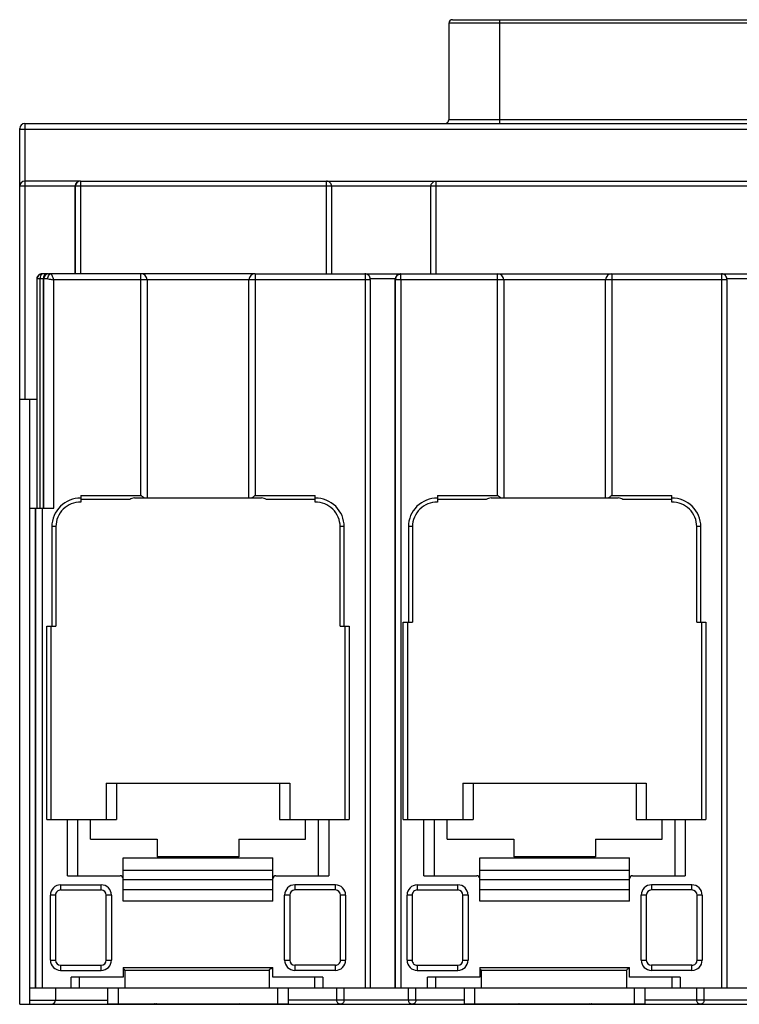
# Model space of a CAD drawing. Header units: millimetres. Extents: x 21 to 161, y 65 to 187.
# Tile 1 of 2: x 21 to 92, y 65 to 161. Entities that reach past the tile are written whole.
import ezdxf

# ---------------------------------------------------------------- set-up
doc = ezdxf.new("R2010")
doc.units = ezdxf.units.MM
doc.header["$LTSCALE"] = 16.350276
doc.layers.get('0').update_dxf_attribs({"linetype": 'CONTINUOUS'})

msp = doc.modelspace()

# ---------------------------------------------------------------- linework, layer by layer
at = {"color": 7, "linetype": 'Continuous'}
for p, q in [((63.097, 161.114), (63.097, 151.664)), ((153.864, 161.114), (63.097, 161.114)), ((63.447, 161.464), (153.514, 161.464)), ((68.076, 161.464), (68.076, 151.264)), ((21.481, 151.264), (21.481, 145.604)), ((21.481, 151.264), (160.616, 151.264)), ((62.987, 151.387), (62.97, 151.37)), ((63.095, 151.618), (63.094, 151.616)), ((63.097, 151.664), (63.095, 151.618)), ((63.097, 151.664), (153.864, 151.664)), ((20.981, 64.764), (20.981, 150.764)), ((161.217, 150.664), (20.981, 150.664)), ((26.424, 145.104), (20.981, 145.104)), ((26.919, 145.604), (21.481, 145.604)), ((21.486, 145.104), (21.486, 124.204)), ((26.424, 136.504), (26.424, 145.104)), ((26.453, 136.504), (26.453, 145.104)), ((161.263, 145.104), (26.453, 145.104)), ((26.953, 145.604), (26.956, 136.504)), ((26.953, 145.604), (160.763, 145.604)), ((51.105, 136.504), (51.105, 145.604)), ((51.593, 145.104), (51.593, 136.504)), ((61.341, 136.504), (61.341, 145.104)), ((61.829, 145.604), (61.829, 136.504)), ((23.782, 136.504), (23.198, 136.504)), ((44.065, 136.504), (23.845, 136.504)), ((32.881, 114.744), (32.881, 136.504)), ((44.081, 136.504), (44.081, 114.744)), ((44.081, 136.504), (58.295, 136.504)), ((58.085, 136.414), (58.371, 136.504)), ((58.371, 136.504), (79.065, 136.504)), ((67.881, 114.744), (67.881, 136.504)), ((79.081, 136.504), (79.081, 114.744)), ((79.081, 136.504), (93.293, 136.504)), ((22.668, 136.004), (22.663, 113.494)), ((22.698, 113.494), (22.698, 136.004)), ((23.745, 136.004), (22.698, 136.004)), ((22.978, 113.494), (22.978, 136.004)), ((23.282, 136.004), (23.282, 113.494)), ((23.346, 113.494), (23.346, 136.004)), ((24.345, 113.494), (24.346, 135.903)), ((43.466, 135.904), (24.346, 135.903)), ((33.481, 135.904), (33.481, 114.494)), ((43.481, 114.494), (43.481, 135.904)), ((55.372, 135.904), (43.481, 135.904)), ((54.872, 135.904), (54.872, 66.394)), ((57.871, 136.004), (55.372, 136.004)), ((55.372, 135.928), (55.372, 66.394)), ((57.841, 66.394), (57.841, 136.004)), ((57.872, 66.394), (57.872, 135.904)), ((78.466, 135.904), (57.872, 135.904)), ((58.372, 135.904), (58.372, 66.394)), ((68.481, 135.904), (68.481, 114.494)), ((78.481, 114.494), (78.481, 135.904)), ((90.373, 135.904), (78.481, 135.904)), ((89.873, 136.328), (89.873, 135.904)), ((89.873, 135.904), (89.873, 66.394)), ((92.873, 136.004), (90.373, 136.004)), ((90.373, 135.928), (90.373, 66.394)), ((20.981, 124.204), (22.663, 124.204)), ((21.981, 64.764), (21.981, 124.204)), ((26.981, 114.744), (26.981, 114.073)), ((26.981, 114.744), (32.881, 114.744)), ((31.774, 114.344), (26.981, 114.344)), ((32.241, 114.494), (44.721, 114.494)), ((44.081, 114.744), (49.981, 114.744)), ((49.981, 114.344), (45.187, 114.344)), ((49.981, 114.073), (49.981, 114.744)), ((61.981, 114.744), (61.981, 114.073)), ((61.981, 114.744), (67.881, 114.744)), ((66.774, 114.344), (61.981, 114.344)), ((67.241, 114.494), (79.721, 114.494)), ((79.081, 114.744), (84.981, 114.744)), ((84.981, 114.344), (80.187, 114.344)), ((84.981, 114.073), (84.981, 114.744)), ((21.981, 113.494), (24.345, 113.494)), ((22.484, 113.494), (22.484, 66.394)), ((22.578, 66.394), (22.578, 113.494)), ((23.178, 113.494), (23.178, 66.394)), ((24.131, 111.674), (24.131, 101.894)), ((24.531, 111.674), (24.131, 111.674)), ((24.531, 111.674), (24.531, 101.894)), ((52.431, 101.894), (52.431, 111.674)), ((52.831, 111.674), (52.431, 111.674)), ((52.831, 101.894), (52.831, 111.674)), ((59.131, 111.674), (59.131, 102.294)), ((59.531, 111.674), (59.131, 111.674)), ((59.531, 111.674), (59.531, 102.294)), ((87.831, 111.674), (87.431, 111.674)), ((87.431, 102.294), (87.431, 111.674)), ((87.831, 102.294), (87.831, 111.674)), ((23.631, 82.914), (23.631, 101.894)), ((23.631, 101.894), (24.531, 101.894)), ((24.031, 101.894), (24.031, 82.914)), ((52.431, 101.894), (53.331, 101.894)), ((52.931, 82.914), (52.931, 101.894)), ((53.331, 101.894), (53.331, 82.914)), ((58.631, 82.914), (58.631, 102.294)), ((58.631, 102.294), (59.531, 102.294)), ((59.031, 102.294), (59.031, 82.914)), ((87.431, 102.294), (88.331, 102.294)), ((87.931, 82.914), (87.931, 102.294)), ((88.331, 102.294), (88.331, 82.914)), ((29.481, 86.474), (29.481, 82.914)), ((29.481, 86.474), (47.481, 86.474)), ((30.481, 86.474), (30.481, 82.914)), ((46.481, 86.474), (46.481, 82.914)), ((47.481, 86.474), (47.481, 82.914)), ((64.481, 86.474), (82.481, 86.474)), ((64.481, 86.474), (64.481, 82.914)), ((65.481, 86.474), (65.481, 82.914)), ((81.481, 86.474), (81.481, 82.914)), ((82.481, 86.474), (82.481, 82.914)), ((23.631, 82.914), (30.481, 82.914)), ((25.656, 77.394), (25.656, 82.914)), ((26.656, 82.914), (26.656, 77.394)), ((27.931, 80.994), (27.931, 82.914)), ((46.481, 82.914), (53.331, 82.914)), ((49.031, 80.994), (49.031, 82.914)), ((50.306, 77.394), (50.306, 82.914)), ((51.306, 82.914), (51.306, 77.394)), ((58.631, 82.914), (65.481, 82.914)), ((60.656, 77.394), (60.656, 82.914)), ((61.656, 82.914), (61.656, 77.394)), ((62.931, 80.994), (62.931, 82.914)), ((81.481, 82.914), (88.331, 82.914)), ((84.031, 80.994), (84.031, 82.914)), ((85.306, 77.394), (85.306, 82.914)), ((86.306, 82.914), (86.306, 77.394)), ((27.931, 80.994), (34.481, 80.994)), ((34.481, 80.994), (34.481, 79.234)), ((42.481, 80.994), (42.481, 79.234)), ((42.481, 80.994), (49.031, 80.994)), ((62.931, 80.994), (69.481, 80.994)), ((69.481, 80.994), (69.481, 79.234)), ((77.481, 80.994), (84.031, 80.994)), ((77.481, 80.994), (77.481, 79.234)), ((31.131, 74.9), (31.131, 79.164)), ((31.131, 79.164), (45.831, 79.164)), ((42.481, 79.234), (34.481, 79.234)), ((45.831, 74.9), (45.831, 79.164)), ((66.131, 79.164), (80.831, 79.164)), ((66.131, 74.9), (66.131, 79.164)), ((77.481, 79.234), (69.481, 79.234)), ((80.831, 74.9), (80.831, 79.164)), ((25.656, 77.394), (30.831, 77.394)), ((45.831, 77.894), (31.131, 77.894)), ((46.131, 77.394), (51.306, 77.394)), ((60.656, 77.394), (65.831, 77.394)), ((80.831, 77.894), (66.131, 77.894)), ((81.131, 77.394), (86.306, 77.394)), ((24.998, 76.493), (24.998, 75.994)), ((24.999, 76.493), (28.981, 76.493)), ((28.981, 75.994), (28.981, 76.493)), ((45.831, 76.995), (31.131, 76.995)), ((51.963, 76.493), (47.981, 76.493)), ((47.981, 76.493), (47.981, 75.994)), ((51.963, 75.994), (51.963, 76.493)), ((59.998, 76.493), (59.998, 75.994)), ((59.999, 76.493), (63.981, 76.493)), ((63.981, 75.994), (63.981, 76.493)), ((80.831, 76.995), (66.131, 76.995)), ((86.962, 76.493), (82.981, 76.493)), ((82.981, 76.493), (82.981, 75.994)), ((86.963, 75.994), (86.963, 76.493)), ((23.997, 69.093), (23.997, 75.494)), ((24.497, 75.494), (23.997, 75.494)), ((24.497, 75.493), (24.497, 69.094)), ((24.998, 75.994), (28.981, 75.994)), ((29.481, 69.094), (29.481, 75.494)), ((29.981, 75.494), (29.481, 75.494)), ((29.981, 75.494), (29.981, 69.094)), ((45.831, 75.998), (31.131, 75.998)), ((47.481, 75.494), (46.981, 75.494)), ((46.981, 69.094), (46.981, 75.494)), ((47.481, 75.494), (47.481, 69.094)), ((51.963, 75.994), (47.981, 75.994)), ((52.964, 75.494), (52.464, 75.494)), ((52.464, 69.094), (52.464, 75.494)), ((52.964, 75.494), (52.964, 69.093)), ((59.497, 75.494), (58.997, 75.494)), ((58.997, 69.093), (58.997, 75.494)), ((59.497, 75.494), (59.497, 69.094)), ((59.998, 75.994), (63.981, 75.994)), ((64.981, 75.494), (64.481, 75.494)), ((64.481, 69.094), (64.481, 75.494)), ((64.981, 75.494), (64.981, 69.094)), ((80.831, 75.998), (66.131, 75.998)), ((82.481, 75.494), (81.981, 75.494)), ((81.981, 69.094), (81.981, 75.494)), ((82.481, 75.494), (82.481, 69.094)), ((86.963, 75.994), (82.981, 75.994)), ((87.964, 75.494), (87.464, 75.494)), ((87.464, 69.094), (87.464, 75.493)), ((87.964, 75.494), (87.964, 69.093)), ((45.831, 74.9), (31.131, 74.9)), ((80.831, 74.9), (66.131, 74.9)), ((23.997, 69.094), (24.497, 69.094)), ((29.481, 69.094), (29.981, 69.094)), ((46.981, 69.094), (47.481, 69.094)), ((52.464, 69.094), (52.964, 69.094)), ((58.997, 69.094), (59.497, 69.094)), ((64.481, 69.094), (64.981, 69.094)), ((81.981, 69.094), (82.481, 69.094)), ((87.464, 69.094), (87.964, 69.094)), ((24.998, 68.594), (24.998, 68.094)), ((24.998, 68.594), (28.981, 68.594)), ((24.999, 68.094), (28.981, 68.094)), ((28.981, 68.094), (28.981, 68.594)), ((31.131, 68.392), (31.131, 67.434)), ((31.131, 68.392), (45.831, 68.392)), ((31.292, 68.092), (31.292, 66.394)), ((45.454, 68.092), (31.292, 68.092)), ((45.454, 68.092), (45.454, 66.394)), ((45.831, 67.434), (45.831, 68.392)), ((51.963, 68.594), (47.981, 68.594)), ((47.981, 68.594), (47.981, 68.094)), ((51.962, 68.094), (47.981, 68.094)), ((51.963, 68.094), (51.963, 68.594)), ((59.998, 68.594), (63.981, 68.594)), ((59.998, 68.594), (59.998, 68.094)), ((59.999, 68.094), (63.981, 68.094)), ((63.981, 68.094), (63.981, 68.594)), ((66.131, 68.392), (80.831, 68.392)), ((66.131, 68.392), (66.131, 67.434)), ((80.537, 68.092), (66.279, 68.092)), ((66.279, 68.092), (66.279, 66.394)), ((80.537, 68.092), (80.537, 66.394)), ((80.831, 67.434), (80.831, 68.392)), ((86.963, 68.594), (82.981, 68.594)), ((82.981, 68.594), (82.981, 68.094)), ((86.962, 68.094), (82.981, 68.094)), ((86.963, 68.094), (86.963, 68.594)), ((26.017, 66.394), (26.017, 67.434)), ((31.131, 67.434), (26.017, 67.434)), ((26.801, 67.434), (26.801, 66.394)), ((50.729, 67.434), (45.831, 67.434)), ((49.946, 66.394), (49.946, 67.434)), ((50.729, 67.434), (50.729, 66.394)), ((66.131, 67.434), (61.004, 67.434)), ((61.004, 66.394), (61.004, 67.434)), ((61.788, 67.434), (61.788, 66.394)), ((85.812, 67.434), (80.831, 67.434)), ((85.028, 66.394), (85.028, 67.434)), ((85.812, 67.434), (85.812, 66.394)), ((21.981, 66.394), (57.841, 66.394)), ((24.492, 66.394), (24.492, 65.164)), ((29.631, 64.824), (29.631, 66.394)), ((30.631, 66.394), (30.631, 64.824)), ((46.331, 64.824), (46.331, 66.394)), ((47.331, 66.394), (47.331, 64.824)), ((52.106, 65.164), (52.106, 66.394)), ((52.812, 65.164), (52.812, 66.394)), ((57.872, 66.394), (92.839, 66.394)), ((59.15, 65.164), (59.15, 66.394)), ((59.855, 65.164), (59.855, 66.394)), ((64.631, 64.824), (64.631, 66.394)), ((65.631, 66.394), (65.631, 64.824)), ((81.331, 64.824), (81.331, 66.394)), ((82.331, 66.394), (82.331, 64.824)), ((87.43, 65.163), (87.43, 66.394)), ((88.145, 65.164), (88.145, 66.394)), ((21.981, 65.164), (29.631, 65.164)), ((29.631, 64.824), (47.331, 64.824)), ((64.631, 65.164), (47.331, 65.164)), ((64.631, 64.824), (82.331, 64.824)), ((99.631, 65.164), (82.331, 65.164)), ((20.981, 64.764), (161.285, 64.764))]:
    msp.add_line(p, q, dxfattribs=at)
for points in [[(62.97, 151.37), (62.925, 151.334), (62.9, 151.32)], [(55.372, 135.928), (55.371, 136.005), (55.365, 136.076), (55.342, 136.17), (55.3, 136.26), (55.237, 136.344), (55.155, 136.415), (55.056, 136.468), (54.945, 136.498), (54.871, 136.504)], [(90.373, 135.928), (90.373, 136.005), (90.367, 136.076), (90.344, 136.17), (90.301, 136.26), (90.238, 136.344), (90.156, 136.415), (90.057, 136.468), (89.947, 136.498), (89.872, 136.504)]]:
    msp.add_lwpolyline(points, dxfattribs=at)
for centre, radius, start, end in [((63.447, 161.114), 0.35, 90, 180.00009), ((21.481, 150.764), 0.5, 90, 180), ((62.697, 151.664), 0.4, 300.00012, 353.14658), ((21.481, 145.104), 0.5, 90, 180), ((26.926, 145.104), 0.502, 136.20515, 180.0661), ((26.953, 145.104), 0.5, 90.0014, 180.0014), ((23.168, 136.004), 0.5, 135.00174, 180.00023), ((23.198, 136.004), 0.5, 90.0676, 180.00525), ((23.169, 136.004), 0.499, 90.03829, 99.7085), ((23.782, 136.004), 0.5, 90.01188, 180.01134), ((23.846, 136.004), 0.5, 90.01158, 180.01102), ((32.881, 135.904), 0.6, 0, 90), ((44.081, 135.904), 0.6, 90, 180), ((58.339, 136.003), 0.498, 90.01861, 179.9797), ((58.371, 136.003), 0.5, 124.85204, 179.97559), ((67.881, 135.904), 0.6, 0, 90), ((79.081, 135.904), 0.6, 90, 180), ((23.901, 136.003), 0.924, 175.71408, 179.99383), ((26.931, 111.674), 2.8, 88.97655, 180.00001), ((32.241, 113.694), 0.8, 90, 125.65908), ((44.721, 113.694), 0.8, 54.34092, 90), ((50.031, 111.674), 2.8, 359.99999, 91.02345), ((61.931, 111.674), 2.8, 88.97655, 180.00001), ((67.241, 113.694), 0.8, 90, 125.65908), ((79.721, 113.694), 0.8, 54.34092, 90), ((85.031, 111.674), 2.8, 359.99999, 91.02345), ((26.931, 111.674), 2.4, 88.80595, 179.99997), ((50.031, 111.674), 2.4, 0, 91.19405), ((61.931, 111.674), 2.4, 88.80595, 180), ((85.031, 111.674), 2.4, 0, 91.19405), ((30.831, 77.094), 0.3, 359.95998, 89.97337), ((46.131, 77.094), 0.3, 90.00007, 180.00741), ((65.831, 77.094), 0.3, 359.96089, 89.97397), ((81.131, 77.094), 0.3, 90.00007, 180.00771), ((24.998, 75.493), 1, 89.92875, 179.93988), ((28.981, 75.494), 1, 0, 89.999), ((47.981, 75.494), 1, 90, 180), ((51.963, 75.493), 1, 0.07069, 90.04059), ((59.998, 75.493), 1, 89.93521, 179.92931), ((63.981, 75.494), 1, 0, 89.99909), ((82.981, 75.494), 1, 90, 180), ((86.963, 75.493), 1, 0.0652, 90.07558), ((24.998, 75.493), 0.5, 89.92774, 179.9715), ((28.981, 75.494), 0.5, 0, 90), ((47.981, 75.494), 0.5, 90, 180), ((51.963, 75.493), 0.5, 0.06191, 90.05913), ((59.998, 75.493), 0.5, 89.93506, 179.94253), ((63.981, 75.494), 0.5, 0, 90), ((82.981, 75.494), 0.5, 90, 180), ((86.963, 75.493), 0.5, 0.06673, 90.05869), ((24.998, 69.094), 1, 180.06715, 270.05745), ((24.998, 69.094), 0.5, 180.06561, 270.05478), ((28.981, 69.094), 1, 270, 360), ((28.981, 69.094), 0.5, 270, 360), ((47.981, 69.094), 1, 180, 269.99909), ((47.981, 69.094), 0.5, 180, 270), ((51.963, 69.094), 1, 269.93596, 359.96125), ((51.963, 69.094), 0.5, 269.93753, 359.94293), ((59.998, 69.094), 1, 180.06519, 270.07556), ((59.998, 69.094), 0.5, 180.05471, 270.0587), ((63.981, 69.094), 1, 270, 360), ((63.981, 69.094), 0.5, 270, 360), ((82.981, 69.094), 1, 180, 269.99909), ((82.981, 69.094), 0.5, 180, 270), ((86.963, 69.094), 1, 269.93524, 359.92932), ((86.963, 69.094), 0.5, 269.93786, 359.94252), ((24.092, 65.164), 0.4, 270, 360)]:
    msp.add_arc(centre, radius, start, end, dxfattribs=at)
for centre, start_param, end_param in [((29.939, 68.092), 0, 0.493434), ((46.807, 68.092), 8.660491, 9.424778), ((64.926, 68.092), 0, 0.472622), ((81.89, 68.092), 8.753604, 9.424778)]:
    msp.add_ellipse(centre, major_axis=(1.353, 0), ratio=0.221695, start_param=start_param, end_param=end_param, dxfattribs=at)
for points, knots in [([(21.481, 145.604), (21.481, 145.604), (21.481, 145.598), (21.482, 145.593), (21.482, 145.58), (21.483, 145.564), (21.483, 145.543), (21.484, 145.507), (21.484, 145.453), (21.485, 145.378), (21.485, 145.26), (21.486, 145.167), (21.486, 145.104)], [0, 0, 0, 0, 0.004942, 0.019395, 0.043227, 0.076264, 0.118266, 0.168753, 0.29302, 0.444464, 0.617389, 1, 1, 1, 1]), ([(26.919, 145.604), (26.856, 145.604), (26.723, 145.578), (26.611, 145.501), (26.564, 145.452)], [0, 0, 0, 0, 0.480638, 1, 1, 1, 1]), ([(51.593, 145.104), (51.593, 145.168), (51.568, 145.299), (51.46, 145.466), (51.298, 145.577), (51.169, 145.604), (51.105, 145.604)], [0, 0, 0, 0, 0.252935, 0.50416, 0.752949, 1, 1, 1, 1]), ([(61.341, 145.104), (61.341, 145.168), (61.366, 145.299), (61.474, 145.466), (61.636, 145.577), (61.765, 145.604), (61.829, 145.604)], [0, 0, 0, 0, 0.252934, 0.504159, 0.752946, 1, 1, 1, 1]), ([(23.059, 136.363), (23.048, 136.343), (23.006, 136.251), (22.986, 136.15), (22.98, 136.072)], [0, 0, 0, 0, 0.227301, 1, 1, 1, 1]), ([(23.245, 136.504), (23.209, 136.504), (23.129, 136.47), (23.081, 136.403), (23.059, 136.363)], [0, 0, 0, 0, 0.441747, 1, 1, 1, 1]), ([(23.745, 136.004), (23.745, 136.074), (23.762, 136.212), (23.819, 136.343), (23.86, 136.396)], [0, 0, 0, 0, 0.512272, 1, 1, 1, 1]), ([(23.9, 136.441), (23.911, 136.451), (23.953, 136.485), (24.007, 136.504), (24.045, 136.504)], [0, 0, 0, 0, 0.285408, 1, 1, 1, 1]), ([(24.175, 136.331), (24.155, 136.375), (24.126, 136.433), (24.08, 136.49), (24.055, 136.504), (24.045, 136.504)], [0, 0, 0, 0, 0.655476, 0.862869, 1, 1, 1, 1]), ([(54.871, 136.504), (54.872, 136.504), (54.869, 136.497), (54.872, 136.491), (54.871, 136.475), (54.871, 136.456), (54.871, 136.431), (54.871, 136.388), (54.871, 136.322), (54.871, 136.233), (54.872, 136.13), (54.872, 136.019), (54.872, 135.942), (54.872, 135.904)], [0, 0, 0, 0, 0.004851, 0.019277, 0.043095, 0.076126, 0.118127, 0.168618, 0.292899, 0.444366, 0.61732, 0.805315, 1, 1, 1, 1]), ([(58.372, 135.904), (58.372, 135.942), (58.372, 136.019), (58.372, 136.13), (58.372, 136.233), (58.372, 136.322), (58.371, 136.388), (58.371, 136.431), (58.371, 136.456), (58.371, 136.475), (58.372, 136.491), (58.37, 136.497), (58.372, 136.504), (58.371, 136.504)], [0, 0, 0, 0, 0.194686, 0.382682, 0.555636, 0.707104, 0.831385, 0.881875, 0.923876, 0.956906, 0.980724, 0.995149, 1, 1, 1, 1]), ([(89.872, 136.504), (89.873, 136.504), (89.871, 136.497), (89.873, 136.491), (89.872, 136.475), (89.873, 136.456), (89.873, 136.431), (89.873, 136.388), (89.873, 136.353), (89.873, 136.328)], [0, 0, 0, 0, 0.016563, 0.065813, 0.147134, 0.259906, 0.403304, 0.575685, 1, 1, 1, 1]), ([(23.745, 136.004), (23.837, 136.004), (24.039, 135.972), (24.237, 135.928), (24.346, 135.903)], [0, 0, 0, 0, 0.452606, 1, 1, 1, 1]), ([(24.346, 135.903), (24.331, 135.942), (24.277, 136.086), (24.222, 136.23), (24.175, 136.331)], [0, 0, 0, 0, 0.272419, 1, 1, 1, 1]), ([(57.871, 136.004), (57.872, 136.004), (57.87, 135.999), (57.872, 135.995), (57.871, 135.984), (57.872, 135.967), (57.872, 135.939), (57.872, 135.916), (57.872, 135.904)], [0, 0, 0, 0, 0.021605, 0.082809, 0.178608, 0.303961, 0.623149, 1, 1, 1, 1]), ([(33.193, 114.494), (33.168, 114.513), (33.062, 114.595), (32.959, 114.679), (32.881, 114.744)], [0, 0, 0, 0, 0.238807, 1, 1, 1, 1]), ([(44.081, 114.744), (44.054, 114.722), (43.951, 114.637), (43.847, 114.554), (43.768, 114.494)], [0, 0, 0, 0, 0.257592, 1, 1, 1, 1]), ([(68.193, 114.494), (68.168, 114.513), (68.062, 114.595), (67.959, 114.679), (67.881, 114.744)], [0, 0, 0, 0, 0.238807, 1, 1, 1, 1]), ([(79.081, 114.744), (79.054, 114.722), (78.951, 114.637), (78.847, 114.554), (78.768, 114.494)], [0, 0, 0, 0, 0.257592, 1, 1, 1, 1]), ([(34.229, 64.764), (34.23, 64.764), (34.23, 64.771), (34.229, 64.78), (34.227, 64.799), (34.226, 64.813), (34.225, 64.822)], [0, 0, 0, 0, 0.06781, 0.258713, 0.571636, 1, 1, 1, 1]), ([(34.392, 64.822), (34.38, 64.812), (34.331, 64.78), (34.272, 64.764), (34.229, 64.764)], [0, 0, 0, 0, 0.260907, 1, 1, 1, 1]), ([(42.733, 64.764), (42.718, 64.764), (42.66, 64.769), (42.604, 64.795), (42.569, 64.822)], [0, 0, 0, 0, 0.24363, 1, 1, 1, 1]), ([(42.736, 64.822), (42.736, 64.813), (42.735, 64.799), (42.733, 64.78), (42.732, 64.771), (42.731, 64.764), (42.733, 64.764)], [0, 0, 0, 0, 0.428364, 0.741288, 0.932193, 1, 1, 1, 1]), ([(52.457, 64.764), (52.411, 64.764), (52.316, 64.786), (52.159, 64.907), (52.106, 65.063), (52.106, 65.164)], [0, 0, 0, 0, 0.236302, 0.482426, 1, 1, 1, 1]), ([(52.812, 65.164), (52.812, 65.063), (52.757, 64.906), (52.599, 64.786), (52.503, 64.764), (52.457, 64.764)], [0, 0, 0, 0, 0.515478, 0.762196, 1, 1, 1, 1]), ([(59.504, 64.764), (59.458, 64.764), (59.363, 64.786), (59.204, 64.906), (59.15, 65.063), (59.15, 65.164)], [0, 0, 0, 0, 0.2378, 0.484518, 1, 1, 1, 1]), ([(59.855, 65.164), (59.855, 65.063), (59.802, 64.907), (59.645, 64.786), (59.55, 64.764), (59.504, 64.764)], [0, 0, 0, 0, 0.517575, 0.763698, 1, 1, 1, 1]), ([(69.859, 64.764), (69.857, 64.764), (69.857, 64.771), (69.852, 64.78), (69.847, 64.799), (69.845, 64.813), (69.843, 64.822)], [0, 0, 0, 0, 0.069491, 0.265676, 0.578486, 1, 1, 1, 1]), ([(70.012, 64.822), (70.001, 64.812), (69.956, 64.781), (69.9, 64.764), (69.859, 64.764)], [0, 0, 0, 0, 0.263881, 1, 1, 1, 1]), ([(77.102, 64.764), (77.089, 64.764), (77.034, 64.769), (76.981, 64.795), (76.949, 64.822)], [0, 0, 0, 0, 0.241671, 1, 1, 1, 1]), ([(77.118, 64.822), (77.117, 64.813), (77.114, 64.799), (77.11, 64.78), (77.104, 64.771), (77.104, 64.764), (77.102, 64.764)], [0, 0, 0, 0, 0.421511, 0.734319, 0.930503, 1, 1, 1, 1]), ([(87.793, 64.764), (87.745, 64.764), (87.648, 64.786), (87.486, 64.905), (87.43, 65.063), (87.43, 65.164)], [0, 0, 0, 0, 0.240462, 0.488246, 1, 1, 1, 1]), ([(88.145, 65.164), (88.145, 65.063), (88.091, 64.907), (87.934, 64.786), (87.839, 64.764), (87.793, 64.764)], [0, 0, 0, 0, 0.516814, 0.763153, 1, 1, 1, 1])]:
    msp.add_open_spline(points, degree=3, knots=knots, dxfattribs=at)
for points in [[(23.084, 136.496), (22.985, 136.479), (22.886, 136.429), (22.815, 136.357)], [(23.86, 136.396), (23.872, 136.412), (23.885, 136.427), (23.9, 136.441)]]:
    msp.add_open_spline(points, degree=3, dxfattribs=at)

doc.saveas('drawing.dxf')
